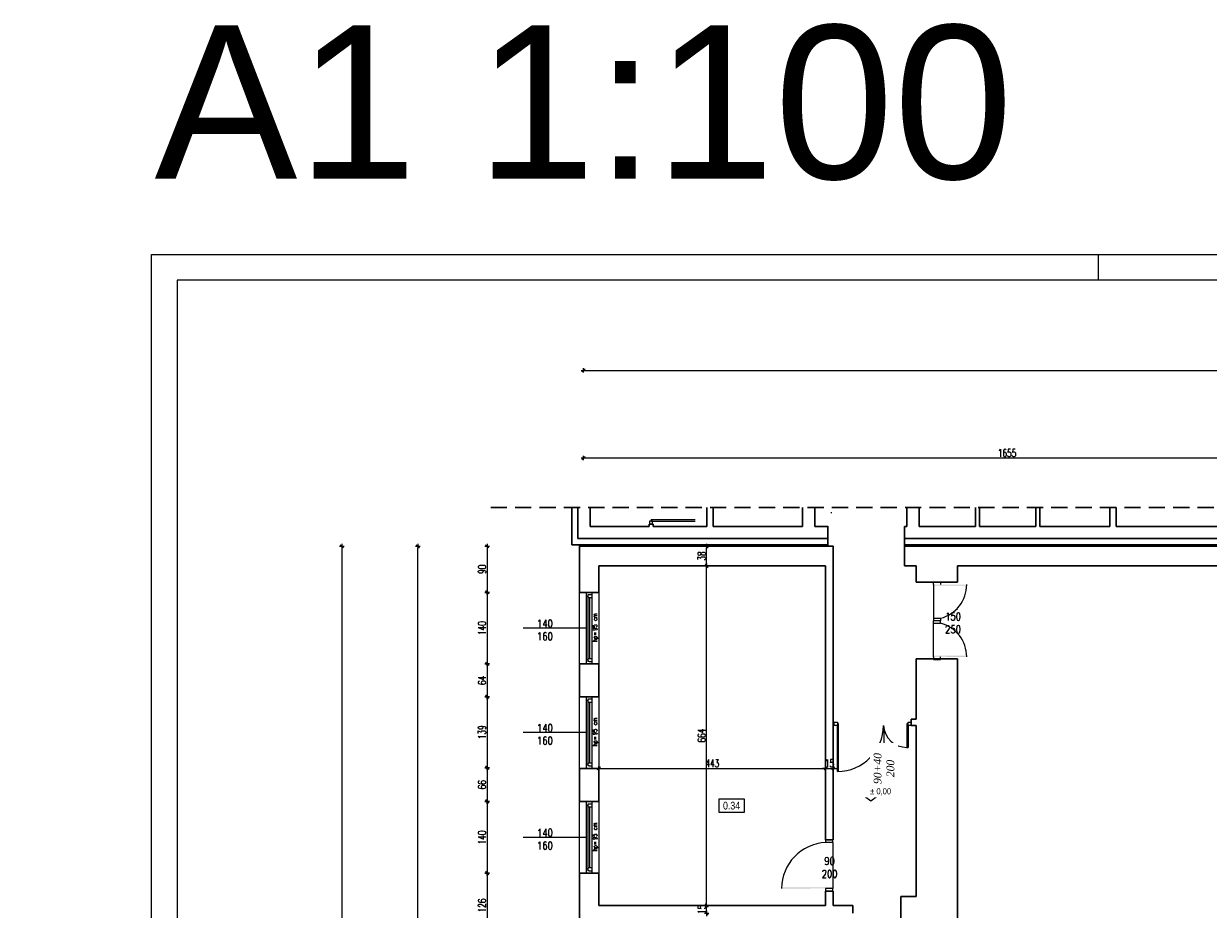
# Model space of a CAD drawing. Header units: millimetres. Extents: x 0 to 111311, y -48878 to -25280.
# Tile 94 of 244: x 75182 to 77497, y -28171 to -26440. Entities that reach past the tile are written whole.
import ezdxf

# ---------------------------------------------------------------- set-up
doc = ezdxf.new("R2010")
doc.units = ezdxf.units.MM
doc.linetypes.add('DASHED2', pattern=[9.525, 6.35, -3.175])
doc.layers.get('Defpoints').update_dxf_attribs({"color": 30})
doc.layers.add('e-cad_opisy', color=7, linetype='Continuous')
for name, color, linetype, lineweight in [('J opisy', 7, 'Continuous', 9), ('J stolarka_okna', 144, 'Continuous', 0), ('J wymiary', 1, 'Continuous', 9), ('OPIS', 7, 'Continuous', 5), ('sciany', 252, 'Continuous', 30)]:
    doc.layers.add(name, color=color, linetype=linetype, lineweight=lineweight)
doc.styles.add('ADESK2', font='simplex', dxfattribs={"width": 0.7})
doc.styles.add('MtXpl_simplex_shx', font='simplex.shx')
doc.styles.get("Standard").update_dxf_attribs({"font": 'arial.ttf'})
doc.dimstyles.new('1-100', dxfattribs={"dimscale": 1.5, "dimtxt": 10, "dimasz": 2, "dimexe": 1, "dimexo": 1, "dimgap": 1.5, "dimtad": 1, "dimdec": 0, "dimrnd": 0.5, "dimdsep": 46, "dimtxsty": 'ADESK2', "dimblk": 'wymiar', "dimcen": -1, "dimdle": 5, "dimse1": 1, "dimse2": 1, "dimclrd": 256, "dimclre": 256, "dimclrt": 256, "dimadec": 0, "dimazin": 0, "dimtfac": 1, "dimtdec": 0, "dimtix": 1, "dimtmove": 0, "dimatfit": 3, "dimfxl": 20, "dimfxlon": 1, "dimtolj": 1, "dimtzin": 0, "dimarcsym": 0})

# ---------------------------------------------------------------- blocks, each defined once
blk = doc.blocks.new('A1_poziom')
at = {"ltscale": 0.8}
blk.add_line((210, 589), (210, 594), dxfattribs=at)
for points in [[(0, 0), (0, 297), (25, 297), (25, 594), (841, 594), (841, 0)], [(30, 5), (836, 5), (836, 589), (30, 589)]]:
    blk.add_lwpolyline(points, close=True)
blk = doc.blocks.new('wymiar')
for p, q in [((1.5, 0), (-1.5, 0)), ((1.06, 1.06), (-1.06, -1.06)), ((0, 1.5), (0, -1.5))]:
    blk.add_line(p, q)
blk = doc.blocks.new('*D2740')
at = {"layer": 'Defpoints', "color": 0, "ltscale": 4}
for p in [(76516.8, -28163.3), (76516.8, -28163.3), (76516.8, -28178.3)]:
    blk.add_point(p, dxfattribs=at)
at = {"layer": 'J wymiary', "lineweight": -2}
for p, q in [((76516.8, -28160.3), (76516.8, -28157.3)), ((76516.8, -28178.3), (76516.8, -28163.3)), ((76516.8, -28181.3), (76516.8, -28184.3))]:
    blk.add_line(p, q, dxfattribs=at)
at = {"layer": 'J wymiary', "lineweight": -2, "ltscale": 4, "xscale": 3, "yscale": 3, "zscale": 3}
for p, rotation in [((76516.8, -28163.3), 270), ((76516.8, -28178.3), 90)]:
    blk.add_blockref('wymiar', p, dxfattribs=dict(at, rotation=rotation))
at = {"layer": 'J wymiary', "ltscale": 4, "insert": (76507, -28170.8), "char_height": 15, "attachment_point": 5, "rotation": 90, "style": 'ADESK2'}
blk.add_mtext('\\A1;15', dxfattribs=at)
blk = doc.blocks.new('*D2741')
at = {"layer": 'Defpoints', "color": 0, "ltscale": 4}
for p in [(76516.8, -27499.3), (76516.8, -27499.3), (76516.8, -28163.3)]:
    blk.add_point(p, dxfattribs=at)
at = {"layer": 'J wymiary', "lineweight": -2}
blk.add_line((76516.8, -28160.3), (76516.8, -27502.3), dxfattribs=at)
at = {"layer": 'J wymiary', "lineweight": -2, "ltscale": 4, "xscale": 3, "yscale": 3, "zscale": 3}
for p, rotation in [((76516.8, -27499.3), 90), ((76516.8, -28163.3), 270)]:
    blk.add_blockref('wymiar', p, dxfattribs=dict(at, rotation=rotation))
at = {"layer": 'J wymiary', "ltscale": 4, "insert": (76507, -27831.3), "char_height": 15, "attachment_point": 5, "rotation": 90, "style": 'ADESK2'}
blk.add_mtext('\\A1;664', dxfattribs=at)
blk = doc.blocks.new('*D2742')
at = {"layer": 'Defpoints', "color": 0, "ltscale": 4}
for p in [(76516.8, -27461.3), (76516.8, -27461.3), (76516.8, -27499.3)]:
    blk.add_point(p, dxfattribs=at)
at = {"layer": 'J wymiary', "lineweight": -2}
blk.add_line((76516.8, -27496.3), (76516.8, -27464.3), dxfattribs=at)
at = {"layer": 'J wymiary', "lineweight": -2, "ltscale": 4, "xscale": 3, "yscale": 3, "zscale": 3}
for p, rotation in [((76516.8, -27461.3), 90), ((76516.8, -27499.3), 270)]:
    blk.add_blockref('wymiar', p, dxfattribs=dict(at, rotation=rotation))
at = {"layer": 'J wymiary', "ltscale": 4, "insert": (76507, -27480.3), "char_height": 15, "attachment_point": 5, "rotation": 90, "style": 'ADESK2'}
blk.add_mtext('\\A1;38', dxfattribs=at)
blk = doc.blocks.new('*D2759')
at = {"layer": 'Defpoints', "color": 0, "ltscale": 4}
for p in [(76306.3, -27895.3), (76749.3, -27895.3), (76749.3, -27895.3)]:
    blk.add_point(p, dxfattribs=at)
at = {"layer": 'J wymiary', "lineweight": -2}
blk.add_line((76309.3, -27895.3), (76746.3, -27895.3), dxfattribs=at)
at = {"layer": 'J wymiary', "lineweight": -2, "ltscale": 4, "xscale": 3, "yscale": 3, "zscale": 3, "rotation": 180}
blk.add_blockref('wymiar', (76306.3, -27895.3), dxfattribs=at)
at = {"layer": 'J wymiary', "lineweight": -2, "ltscale": 4, "xscale": 3, "yscale": 3, "zscale": 3}
blk.add_blockref('wymiar', (76749.3, -27895.3), dxfattribs=at)
at = {"layer": 'J wymiary', "ltscale": 4, "insert": (76527.8, -27885.5), "char_height": 15, "attachment_point": 5, "style": 'ADESK2'}
blk.add_mtext('\\A1;443', dxfattribs=at)
blk = doc.blocks.new('*D2760')
at = {"layer": 'Defpoints', "color": 0, "ltscale": 4}
for p in [(76749.3, -27895.3), (76764.3, -27895.3), (76764.3, -27895.3)]:
    blk.add_point(p, dxfattribs=at)
at = {"layer": 'J wymiary', "lineweight": -2}
for p, q in [((76746.3, -27895.3), (76743.3, -27895.3)), ((76749.3, -27895.3), (76764.3, -27895.3)), ((76767.3, -27895.3), (76770.3, -27895.3))]:
    blk.add_line(p, q, dxfattribs=at)
at = {"layer": 'J wymiary', "lineweight": -2, "ltscale": 4, "xscale": 3, "yscale": 3, "zscale": 3}
blk.add_blockref('wymiar', (76749.3, -27895.3), dxfattribs=at)
at = {"layer": 'J wymiary', "lineweight": -2, "ltscale": 4, "xscale": 3, "yscale": 3, "zscale": 3, "rotation": 180}
blk.add_blockref('wymiar', (76764.3, -27895.3), dxfattribs=at)
at = {"layer": 'J wymiary', "ltscale": 4, "insert": (76756.8, -27885.5), "char_height": 15, "attachment_point": 5, "style": 'ADESK2'}
blk.add_mtext('\\A1;15', dxfattribs=at)
blk = doc.blocks.new('A$C518426B5')
at = {"layer": 'OPIS', "color": 251}
for p, q in [((0, 8.8), (54.2, 8.8)), ((0, 8.8), (11.9, 0)), ((11.9, 0), (24.5, 8.8))]:
    blk.add_line(p, q, dxfattribs=at)
blk = doc.blocks.new('*D2808')
at = {"layer": 'Defpoints', "color": 0, "ltscale": 4}
for p in [(77931.3, -27288.7), (76276.3, -27461.3), (77931.3, -27461.3)]:
    blk.add_point(p, dxfattribs=at)
at = {"layer": 'J wymiary', "lineweight": -2}
blk.add_line((76279.3, -27288.7), (77928.3, -27288.7), dxfattribs=at)
at = {"layer": 'J wymiary', "lineweight": -2, "ltscale": 4, "xscale": 3, "yscale": 3, "zscale": 3, "rotation": 180}
blk.add_blockref('wymiar', (76276.3, -27288.7), dxfattribs=at)
at = {"layer": 'J wymiary', "lineweight": -2, "ltscale": 4, "xscale": 3, "yscale": 3, "zscale": 3}
blk.add_blockref('wymiar', (77931.3, -27288.7), dxfattribs=at)
at = {"layer": 'J wymiary', "ltscale": 4, "insert": (77103.8, -27279), "char_height": 15, "attachment_point": 5, "style": 'ADESK2'}
blk.add_mtext('\\A1;1655', dxfattribs=at)
blk = doc.blocks.new('*D2837')
at = {"layer": 'Defpoints', "color": 0, "ltscale": 4}
for p in [(81646.5, -27117.4), (76276.3, -27461.3), (81646.5, -30494.4)]:
    blk.add_point(p, dxfattribs=at)
at = {"layer": 'J wymiary', "lineweight": -2}
blk.add_line((76279.3, -27117.4), (81643.5, -27117.4), dxfattribs=at)
at = {"layer": 'J wymiary', "lineweight": -2, "ltscale": 4, "xscale": 3, "yscale": 3, "zscale": 3, "rotation": 180}
blk.add_blockref('wymiar', (76276.3, -27117.4), dxfattribs=at)
at = {"layer": 'J wymiary', "lineweight": -2, "ltscale": 4, "xscale": 3, "yscale": 3, "zscale": 3}
blk.add_blockref('wymiar', (81646.5, -27117.4), dxfattribs=at)
at = {"layer": 'J wymiary', "ltscale": 4, "insert": (78961.4, -27107.7), "char_height": 15, "attachment_point": 5, "style": 'ADESK2'}
blk.add_mtext('\\A1;5370', dxfattribs=at)
blk = doc.blocks.new('*D2893')
at = {"layer": 'Defpoints', "color": 0, "ltscale": 4}
for p in [(76276.3, -27461.3), (76087.8, -27551.3), (76281.3, -27551.3)]:
    blk.add_point(p, dxfattribs=at)
at = {"layer": 'J wymiary', "lineweight": -2}
blk.add_line((76087.8, -27464.3), (76087.8, -27548.3), dxfattribs=at)
at = {"layer": 'J wymiary', "lineweight": -2, "ltscale": 4, "xscale": 3, "yscale": 3, "zscale": 3}
for p, rotation in [((76087.8, -27461.3), 90), ((76087.8, -27551.3), 270)]:
    blk.add_blockref('wymiar', p, dxfattribs=dict(at, rotation=rotation))
at = {"layer": 'J wymiary', "ltscale": 4, "insert": (76078, -27506.3), "char_height": 15, "attachment_point": 5, "rotation": 90, "style": 'ADESK2'}
blk.add_mtext('\\A1;90', dxfattribs=at)
blk = doc.blocks.new('*D2894')
at = {"layer": 'Defpoints', "color": 0, "ltscale": 4}
for p in [(76281.3, -27551.3), (76087.8, -27691.3), (76281.3, -27691.3)]:
    blk.add_point(p, dxfattribs=at)
at = {"layer": 'J wymiary', "lineweight": -2}
blk.add_line((76087.8, -27554.3), (76087.8, -27688.3), dxfattribs=at)
at = {"layer": 'J wymiary', "lineweight": -2, "ltscale": 4, "xscale": 3, "yscale": 3, "zscale": 3}
for p, rotation in [((76087.8, -27551.3), 90), ((76087.8, -27691.3), 270)]:
    blk.add_blockref('wymiar', p, dxfattribs=dict(at, rotation=rotation))
at = {"layer": 'J wymiary', "ltscale": 4, "insert": (76078, -27621.3), "char_height": 15, "attachment_point": 5, "rotation": 90, "style": 'ADESK2'}
blk.add_mtext('\\A1;140', dxfattribs=at)
blk = doc.blocks.new('*D2895')
at = {"layer": 'Defpoints', "color": 0, "ltscale": 4}
for p in [(76281.3, -27691.3), (76087.8, -27755.3), (76282.3, -27755.3)]:
    blk.add_point(p, dxfattribs=at)
at = {"layer": 'J wymiary', "lineweight": -2}
blk.add_line((76087.8, -27694.3), (76087.8, -27752.3), dxfattribs=at)
at = {"layer": 'J wymiary', "lineweight": -2, "ltscale": 4, "xscale": 3, "yscale": 3, "zscale": 3}
for p, rotation in [((76087.8, -27691.3), 90), ((76087.8, -27755.3), 270)]:
    blk.add_blockref('wymiar', p, dxfattribs=dict(at, rotation=rotation))
at = {"layer": 'J wymiary', "ltscale": 4, "insert": (76078, -27723.3), "char_height": 15, "attachment_point": 5, "rotation": 90, "style": 'ADESK2'}
blk.add_mtext('\\A1;64', dxfattribs=at)
blk = doc.blocks.new('*D2896')
at = {"layer": 'Defpoints', "color": 0, "ltscale": 4}
for p in [(76282.3, -27755.3), (76087.8, -27894.3), (76268.3, -27894.3)]:
    blk.add_point(p, dxfattribs=at)
at = {"layer": 'J wymiary', "lineweight": -2}
blk.add_line((76087.8, -27758.3), (76087.8, -27891.3), dxfattribs=at)
at = {"layer": 'J wymiary', "lineweight": -2, "ltscale": 4, "xscale": 3, "yscale": 3, "zscale": 3}
for p, rotation in [((76087.8, -27755.3), 90), ((76087.8, -27894.3), 270)]:
    blk.add_blockref('wymiar', p, dxfattribs=dict(at, rotation=rotation))
at = {"layer": 'J wymiary', "ltscale": 4, "insert": (76078, -27824.8), "char_height": 15, "attachment_point": 5, "rotation": 90, "style": 'ADESK2'}
blk.add_mtext('\\A1;139', dxfattribs=at)
blk = doc.blocks.new('*D2897')
at = {"layer": 'Defpoints', "color": 0, "ltscale": 4}
for p in [(76268.3, -27894.3), (76087.8, -27960.3), (76281.1, -27960.3)]:
    blk.add_point(p, dxfattribs=at)
at = {"layer": 'J wymiary', "lineweight": -2}
blk.add_line((76087.8, -27897.3), (76087.8, -27957.3), dxfattribs=at)
at = {"layer": 'J wymiary', "lineweight": -2, "ltscale": 4, "xscale": 3, "yscale": 3, "zscale": 3}
for p, rotation in [((76087.8, -27894.3), 90), ((76087.8, -27960.3), 270)]:
    blk.add_blockref('wymiar', p, dxfattribs=dict(at, rotation=rotation))
at = {"layer": 'J wymiary', "ltscale": 4, "insert": (76078, -27927.3), "char_height": 15, "attachment_point": 5, "rotation": 90, "style": 'ADESK2'}
blk.add_mtext('\\A1;66', dxfattribs=at)
blk = doc.blocks.new('*D2898')
at = {"layer": 'Defpoints', "color": 0, "ltscale": 4}
for p in [(76281.1, -27960.3), (76087.8, -28100.3), (76284.2, -28100.3)]:
    blk.add_point(p, dxfattribs=at)
at = {"layer": 'J wymiary', "lineweight": -2}
blk.add_line((76087.8, -27963.3), (76087.8, -28097.3), dxfattribs=at)
at = {"layer": 'J wymiary', "lineweight": -2, "ltscale": 4, "xscale": 3, "yscale": 3, "zscale": 3}
for p, rotation in [((76087.8, -27960.3), 90), ((76087.8, -28100.3), 270)]:
    blk.add_blockref('wymiar', p, dxfattribs=dict(at, rotation=rotation))
at = {"layer": 'J wymiary', "ltscale": 4, "insert": (76078, -28030.3), "char_height": 15, "attachment_point": 5, "rotation": 90, "style": 'ADESK2'}
blk.add_mtext('\\A1;140', dxfattribs=at)
blk = doc.blocks.new('*D2899')
at = {"layer": 'Defpoints', "color": 0, "ltscale": 4}
for p in [(76284.2, -28100.3), (76087.8, -28226.3), (76282.3, -28226.3)]:
    blk.add_point(p, dxfattribs=at)
at = {"layer": 'J wymiary', "lineweight": -2}
blk.add_line((76087.8, -28103.3), (76087.8, -28223.3), dxfattribs=at)
at = {"layer": 'J wymiary', "lineweight": -2, "ltscale": 4, "xscale": 3, "yscale": 3, "zscale": 3}
for p, rotation in [((76087.8, -28100.3), 90), ((76087.8, -28226.3), 270)]:
    blk.add_blockref('wymiar', p, dxfattribs=dict(at, rotation=rotation))
at = {"layer": 'J wymiary', "ltscale": 4, "insert": (76078, -28163.3), "char_height": 15, "attachment_point": 5, "rotation": 90, "style": 'ADESK2'}
blk.add_mtext('\\A1;126', dxfattribs=at)
blk = doc.blocks.new('*D2936')
at = {"layer": 'Defpoints', "color": 0, "ltscale": 4}
for p in [(75952.5, -27461.3), (76323.4, -27461.3), (76934.3, -30487.3)]:
    blk.add_point(p, dxfattribs=at)
at = {"layer": 'J wymiary', "lineweight": -2}
blk.add_line((75952.5, -30484.3), (75952.5, -27464.3), dxfattribs=at)
at = {"layer": 'J wymiary', "lineweight": -2, "ltscale": 4, "xscale": 3, "yscale": 3, "zscale": 3}
for p, rotation in [((75952.5, -27461.3), 90), ((75952.5, -30487.3), 270)]:
    blk.add_blockref('wymiar', p, dxfattribs=dict(at, rotation=rotation))
at = {"layer": 'J wymiary', "ltscale": 4, "insert": (75942.7, -28974.3), "char_height": 15, "attachment_point": 5, "rotation": 90, "style": 'ADESK2'}
blk.add_mtext('\\A1;3026', dxfattribs=at)
blk = doc.blocks.new('*D2941')
at = {"layer": 'Defpoints', "color": 0, "ltscale": 4}
for p in [(76276.3, -27461.3), (75803.9, -32295.5), (76972.6, -32295.5)]:
    blk.add_point(p, dxfattribs=at)
at = {"layer": 'J wymiary', "lineweight": -2}
blk.add_line((75803.9, -27464.3), (75803.9, -32292.5), dxfattribs=at)
at = {"layer": 'J wymiary', "lineweight": -2, "ltscale": 4, "xscale": 3, "yscale": 3, "zscale": 3}
for p, rotation in [((75803.9, -27461.3), 90), ((75803.9, -32295.5), 270)]:
    blk.add_blockref('wymiar', p, dxfattribs=dict(at, rotation=rotation))
at = {"layer": 'J wymiary', "ltscale": 4, "insert": (75794.1, -29878.4), "char_height": 15, "attachment_point": 5, "rotation": 90, "style": 'ADESK2'}
blk.add_mtext('\\A1;4834', dxfattribs=at)

msp = doc.modelspace()

# ---------------------------------------------------------------- linework, layer by layer
at = {"color": 251, "lineweight": 13}
msp.add_line((76908.272, -27854.381), (76910.272, -27854.381), dxfattribs=at)
at = {"layer": 'J opisy'}
for p, q in [((76973.772, -27606.784), (77023.772, -27606.784)), ((76862.809, -27815.908), (76862.809, -27912.152)), ((76782.422, -28085.284), (76732.422, -28085.284))]:
    msp.add_line(p, q, dxfattribs=at)
at = {"layer": 'J opisy', "linetype": 'Continuous', "lineweight": 9}
for p, q in [((76281.272, -27621.284), (76158.272, -27621.284)), ((76281.272, -27825.284), (76158.272, -27825.284)), ((76281.272, -28030.284), (76158.272, -28030.284))]:
    msp.add_line(p, q, dxfattribs=at)
at = {"layer": 'J stolarka_okna', "linetype": 'Continuous', "lineweight": 9}
for p, q in [((76761.272, -27395.948), (76759.272, -27395.948)), ((76405.303, -27412.096), (76405.303, -27418.034)), ((76411.241, -27412.096), (76405.303, -27412.096)), ((76408.272, -27409.128), (76494.321, -27409.128)), ((76408.272, -27409.138), (76408.272, -27412.107)), ((76408.272, -27412.096), (76494.372, -27412.096)), ((76411.241, -27418.034), (76411.241, -27412.096)), ((76268.272, -27691.284), (76268.272, -27551.284)), ((76281.272, -27551.284), (76281.272, -27691.284)), ((76284.272, -27559.284), (76281.272, -27559.284)), ((76287.272, -27556.284), (76284.272, -27556.284)), ((76284.272, -27556.284), (76284.272, -27562.284)), ((76293.272, -27562.284), (76284.272, -27562.284)), ((76284.272, -27562.284), (76284.272, -27680.284)), ((76293.272, -27556.284), (76287.272, -27556.284)), ((76288.772, -27680.284), (76288.772, -27562.284)), ((76293.272, -27691.284), (76293.272, -27551.284)), ((76306.272, -27551.284), (76306.272, -27691.284)), ((76284.272, -27683.284), (76281.272, -27683.284)), ((76284.272, -27680.284), (76293.272, -27680.284)), ((76284.272, -27680.284), (76284.272, -27686.284)), ((76287.272, -27686.284), (76284.272, -27686.284)), ((76287.272, -27686.284), (76293.272, -27686.284)), ((76268.272, -27895.284), (76268.272, -27755.284)), ((76281.272, -27755.284), (76281.272, -27895.284)), ((76293.272, -27895.284), (76293.272, -27755.284)), ((76306.272, -27755.284), (76306.272, -27895.284)), ((76284.272, -27763.284), (76281.272, -27763.284)), ((76287.272, -27760.284), (76284.272, -27760.284)), ((76284.272, -27760.284), (76284.272, -27766.284)), ((76293.272, -27766.284), (76284.272, -27766.284)), ((76284.272, -27766.284), (76284.272, -27884.284)), ((76293.272, -27760.284), (76287.272, -27760.284)), ((76288.772, -27884.284), (76288.772, -27766.284)), ((76774.272, -27808.284), (76772.272, -27808.284)), ((76772.272, -27901.284), (76772.272, -27811.284)), ((76772.272, -27901.284), (76772.272, -27811.284)), ((76774.272, -27901.284), (76774.272, -27808.284)), ((76910.272, -27808.284), (76908.272, -27808.284)), ((76908.272, -27808.284), (76908.272, -27854.381)), ((76910.272, -27811.284), (76910.272, -27854.381)), ((76910.272, -27811.284), (76910.272, -27854.381)), ((76284.272, -27887.284), (76281.272, -27887.284)), ((76284.272, -27884.284), (76293.272, -27884.284)), ((76284.272, -27884.284), (76284.272, -27890.284)), ((76287.272, -27890.284), (76284.272, -27890.284)), ((76287.272, -27890.284), (76293.272, -27890.284)), ((76268.272, -28100.284), (76268.272, -27960.284)), ((76281.272, -27960.284), (76281.272, -28100.284)), ((76293.272, -28100.284), (76293.272, -27960.284)), ((76306.272, -27960.284), (76306.272, -28100.284)), ((76284.272, -27968.284), (76281.272, -27968.284)), ((76287.272, -27965.284), (76284.272, -27965.284)), ((76284.272, -27965.284), (76284.272, -27971.284)), ((76293.272, -27971.284), (76284.272, -27971.284)), ((76284.272, -27971.284), (76284.272, -28089.284)), ((76293.272, -27965.284), (76287.272, -27965.284)), ((76288.772, -28089.284), (76288.772, -27971.284)), ((76284.272, -28092.284), (76281.272, -28092.284)), ((76284.272, -28089.284), (76293.272, -28089.284)), ((76284.272, -28089.284), (76284.272, -28095.284)), ((76287.272, -28095.284), (76284.272, -28095.284)), ((76287.272, -28095.284), (76293.272, -28095.284))]:
    msp.add_line(p, q, dxfattribs=at)
at = {"layer": 'J stolarka_okna'}
for p, q in [((76959.772, -27531.284), (76973.772, -27531.284)), ((76959.772, -27536.284), (76959.772, -27531.284)), ((76973.772, -27531.284), (76973.772, -27536.284)), ((76959.772, -27677.284), (76959.772, -27682.284)), ((76959.772, -27682.284), (76973.772, -27682.284)), ((76973.772, -27682.284), (76973.772, -27677.284)), ((76749.272, -28035.284), (76749.272, -28040.284)), ((76763.272, -28040.284), (76749.272, -28040.284)), ((76763.272, -28040.284), (76763.272, -28035.284)), ((76763.272, -28130.284), (76749.272, -28130.284)), ((76749.272, -28130.284), (76749.272, -28135.284)), ((76763.272, -28135.284), (76763.272, -28130.284))]:
    msp.add_line(p, q, dxfattribs=at)
at = {"layer": 'J stolarka_okna', "linetype": 'Continuous', "lineweight": 9}
for points in [[(76772.272, -27811.284), (76766.272, -27811.284), (76766.272, -27805.284), (76772.272, -27805.284)], [(76916.272, -27811.284), (76910.272, -27811.284), (76910.272, -27805.284), (76916.272, -27805.284)]]:
    msp.add_lwpolyline(points, close=True, dxfattribs=at)
for centre, radius, start, end in [((76772.272, -27811.284), 90, 270, 0), ((76772.272, -27811.284), 90, 270, 0), ((76908.272, -27808.284), 46.098, 183.731397, 270)]:
    msp.add_arc(centre, radius, start, end, dxfattribs=at)
at = {"layer": 'J stolarka_okna'}
for points in [[(77024.939, -27538.284), (77024.939, -27536.159), (76959.439, -27538.284), (76959.439, -27536.284)], [(77024.939, -27675.283), (77024.939, -27677.408), (76959.439, -27675.283), (76959.439, -27677.283)], [(76663.272, -28128.054), (76663.272, -28130.18), (76763.272, -28128.054), (76763.272, -28130.054)]]:
    msp.add_solid(points, dxfattribs=at)
at = {"layer": 'OPIS'}
msp.add_lwpolyline([(76589.854, -27981.663), (76541.104, -27981.663), (76541.104, -27954.788), (76589.854, -27954.788)], close=True, dxfattribs=at)
at = {"layer": 'sciany', "linetype": 'DASHED2', "ltscale": 5}
msp.add_line((76094.758, -27385.284), (78367.389, -27385.284), dxfattribs=at)
at = {"layer": 'sciany'}
for p, q in [((76253.272, -27446.584), (76253.272, -27385.284)), ((76265.272, -27446.284), (76265.272, -27385.284)), ((76289.272, -27422.284), (76289.272, -27385.284)), ((76517.272, -27385.284), (76517.272, -27422.284)), ((76529.272, -27385.284), (76529.272, -27422.284)), ((76703.939, -27385.284), (76703.939, -27422.284)), ((76727.939, -27422.284), (76727.939, -27385.284)), ((76907.939, -27422.284), (76907.939, -27385.284)), ((76931.939, -27385.284), (76931.939, -27422.284)), ((77041.939, -27422.284), (77041.939, -27385.284)), ((77049.939, -27422.284), (77049.939, -27385.284)), ((77159.939, -27422.284), (77159.939, -27385.284)), ((77167.939, -27422.284), (77167.939, -27385.284)), ((77304.939, -27422.284), (77304.939, -27385.284)), ((77316.939, -27422.284), (77316.939, -27385.284)), ((76289.272, -27422.284), (76404.272, -27422.284)), ((76404.272, -27422.284), (76404.272, -27418.034)), ((76404.272, -27418.034), (76412.272, -27418.034)), ((76411.241, -27418.034), (76405.303, -27418.034)), ((76412.272, -27422.284), (76412.272, -27418.034)), ((76412.272, -27422.284), (76517.272, -27422.284)), ((76529.272, -27422.284), (76703.939, -27422.284)), ((76727.939, -27422.284), (76753.272, -27422.284)), ((76753.272, -27461.284), (76753.272, -27422.084)), ((76903.272, -27461.284), (76903.272, -27422.284)), ((76903.272, -27422.284), (76907.939, -27422.284)), ((76931.939, -27422.284), (77041.939, -27422.284)), ((77049.939, -27422.284), (77159.939, -27422.284)), ((77167.939, -27422.284), (77304.939, -27422.284)), ((77316.939, -27422.284), (77667.772, -27422.284)), ((76253.272, -27446.584), (76253.272, -27458.284)), ((76753.272, -27446.284), (76265.272, -27446.284)), ((76268.272, -27458.284), (76268.272, -27542.284)), ((76268.272, -27461.284), (76268.272, -27551.284)), ((76268.272, -27461.284), (76268.272, -27542.284)), ((76753.272, -27461.284), (76268.272, -27461.284)), ((76764.272, -27461.284), (76268.272, -27461.284)), ((76764.272, -27461.284), (76764.272, -27572.284)), ((77931.272, -27461.284), (76903.272, -27461.284)), ((77897.272, -27461.284), (76903.272, -27461.284)), ((76903.272, -27461.284), (76903.272, -27499.284)), ((76306.272, -27499.284), (76306.272, -27551.284)), ((76749.272, -27499.284), (76306.272, -27499.284)), ((76749.272, -27499.284), (76749.272, -27572.284)), ((76926.272, -27499.284), (76903.272, -27499.284)), ((76903.272, -27499.284), (76923.272, -27499.284)), ((76926.272, -27531.284), (76926.272, -27499.284)), ((77007.272, -27499.284), (77007.272, -27531.284)), ((77893.272, -27499.284), (77007.272, -27499.284)), ((77859.272, -27499.284), (77007.272, -27499.284)), ((77007.272, -27531.284), (76926.272, -27531.284)), ((76306.272, -27551.284), (76268.272, -27551.284)), ((76749.272, -27572.284), (76749.272, -27715.284)), ((76764.272, -27572.284), (76764.272, -28035.284)), ((77007.272, -27681.284), (76926.272, -27681.284)), ((76926.272, -27799.284), (76926.272, -27681.284)), ((77007.272, -27681.284), (77007.272, -29298.284)), ((76268.272, -27691.284), (76268.272, -27755.284)), ((76306.272, -27691.284), (76268.272, -27691.284)), ((76306.272, -27691.284), (76306.272, -27755.284)), ((76749.272, -27715.284), (76749.272, -28035.284)), ((76306.272, -27755.284), (76268.272, -27755.284)), ((76916.272, -27811.284), (76916.272, -27799.284)), ((76926.272, -27799.284), (76916.272, -27799.284)), ((76926.272, -27811.284), (76916.272, -27811.284)), ((76926.272, -28145.911), (76926.272, -27811.284)), ((76268.272, -27895.284), (76268.272, -27960.284)), ((76306.272, -27895.284), (76268.272, -27895.284)), ((76306.272, -27895.284), (76306.272, -27960.284)), ((76306.272, -27960.284), (76268.272, -27960.284)), ((76749.272, -28035.284), (76764.272, -28035.284)), ((76268.272, -28100.284), (76268.272, -28226.284)), ((76306.272, -28100.284), (76268.272, -28100.284)), ((76306.272, -28100.284), (76306.272, -28163.284)), ((76749.272, -28135.284), (76749.272, -28163.284)), ((76749.272, -28135.284), (76764.272, -28135.284)), ((76764.272, -28135.284), (76764.272, -28163.284)), ((76896.272, -28197.911), (76896.272, -28145.911)), ((76896.272, -28145.911), (76926.272, -28145.911)), ((76306.272, -28163.284), (76749.272, -28163.284)), ((76764.272, -28163.284), (76802.272, -28163.284)), ((76802.272, -28163.284), (76802.272, -28178.284))]:
    msp.add_line(p, q, dxfattribs=at)
for points in [[(76903.272, -27446.284), (78277.272, -27446.284), (78277.272, -27417.284)], [(76903.272, -27458.284), (78289.272, -27458.284), (78289.272, -27417.284)], [(76253.272, -27458.284), (76753.272, -27458.284)]]:
    msp.add_lwpolyline(points, dxfattribs=at)

# ---------------------------------------------------------------- block references
at = {"layer": 'e-cad_opisy', "ltscale": 4, "xscale": 10, "yscale": 10, "zscale": 10}
msp.add_blockref('A1_poziom', (75182.181, -32831.019), dxfattribs=at)
at = {"layer": 'J opisy', "extrusion": (0, 0, -1), "xscale": -1, "zscale": -1}
msp.add_blockref('A$C518426B5', (-76825.423, -27958.456), dxfattribs=at)

# ---------------------------------------------------------------- texts
at = {"layer": 'J opisy', "style": 'MtXpl_simplex_shx', "width": 0.9}
for s, p in [('95', (76302.549, -27626.214)), ('cm', (76302.549, -27607.014)), ('hp=', (76302.549, -27648.157)), ('cm', (76302.549, -27811.014)), ('95', (76302.549, -27830.214)), ('hp=', (76302.549, -27852.157)), ('cm', (76302.549, -28016.014)), ('95', (76302.549, -28035.214)), ('hp=', (76302.549, -28057.157))]:
    msp.add_text(s, height=8, rotation=90, dxfattribs=at).set_placement(p)
at = {"layer": 'J opisy', "char_height": 15, "width": 30.20626, "attachment_point": 5, "line_spacing_factor": 0.771429}
for insert in [(76200.794, -27624.714), (76200.794, -27828.714), (76200.794, -28033.714)]:
    msp.add_mtext('\\pxsm1;{\\Fsimplex|c238;\\W0.8;140\\Fsimplex|c0;\\P\\Fsimplex|c238;160}', dxfattribs=dict(at, insert=insert))
at = {"layer": 'OPIS', "attachment_point": 5, "line_spacing_factor": 0.857143}
for s, insert, char_height, width in [('{\\fArial|b0|i0|c0|p34;A1 1:100}', (76276.495, -26595.215), 300, 1945.30328), ('{\\fArial Narrow|b0|i0|c238|p34;0.34}', (76565.479, -27968.225), 15, 51.48983)]:
    msp.add_mtext(s, dxfattribs=dict(at, insert=insert, char_height=char_height, width=width))

# ---------------------------------------------------------------- dimensions: what is measured, and where the dimension line sits
at = {"layer": 'J wymiary'}
dim = msp.add_linear_dim(base=(77931.272, -27288.731), p1=(76276.272, -27461.284), p2=(77931.272, -27461.284), dimstyle='1-100', override={"dimblk": 'wymiar'}, dxfattribs=at)
dim.commit()
dim.dimension.update_dxf_attribs({"geometry": '*D2808', "text_midpoint": (77103.772, -27278.981)})
for base, p1, p2, picture, middle in [((76087.77, -27551.284), (76276.272, -27461.284), (76281.272, -27551.284), '*D2893', (76078.02, -27506.284)), ((76087.77, -27691.284), (76281.272, -27551.284), (76281.272, -27691.284), '*D2894', (76078.02, -27621.284)), ((76087.77, -27755.284), (76281.272, -27691.284), (76282.253, -27755.284), '*D2895', (76078.02, -27723.284)), ((76087.77, -27894.284), (76282.253, -27755.284), (76268.272, -27894.284), '*D2896', (76078.02, -27824.784)), ((76087.77, -27960.284), (76268.272, -27894.284), (76281.085, -27960.284), '*D2897', (76078.02, -27927.284)), ((76087.77, -28100.284), (76281.085, -27960.284), (76284.201, -28100.284), '*D2898', (76078.02, -28030.284)), ((76087.77, -28226.284), (76284.201, -28100.284), (76282.253, -28226.284), '*D2899', (76078.02, -28163.284))]:
    dim = msp.add_linear_dim(base=base, p1=p1, p2=p2, angle=90, dimstyle='1-100', override={"dimblk": 'wymiar'}, dxfattribs=at)
    dim.commit()
    dim.dimension.update_dxf_attribs({"geometry": picture, "text_midpoint": middle})
for base, p1, p2, picture, middle in [((76516.784, -27461.284), (76516.784, -27499.284), (76516.784, -27461.284), '*D2742', (76507.034, -27480.284)), ((76516.784, -27499.284), (76516.784, -28163.284), (76516.784, -27499.284), '*D2741', (76507.034, -27831.284)), ((76516.784, -28163.284), (76516.784, -28178.284), (76516.784, -28163.284), '*D2740', (76507.034, -28170.784))]:
    dim = msp.add_linear_dim(base=base, p1=p1, p2=p2, angle=90, dimstyle='1-100', dxfattribs=at)
    dim.commit()
    dim.dimension.update_dxf_attribs({"geometry": picture, "text_midpoint": middle})
for base, p1, p2, picture, middle in [((76749.272, -27895.284), (76306.272, -27895.284), (76749.272, -27895.284), '*D2759', (76527.772, -27885.534)), ((76764.272, -27895.284), (76749.272, -27895.284), (76764.272, -27895.284), '*D2760', (76756.772, -27885.534))]:
    dim = msp.add_linear_dim(base=base, p1=p1, p2=p2, dimstyle='1-100', dxfattribs=at)
    dim.commit()
    dim.dimension.update_dxf_attribs({"geometry": picture, "text_midpoint": middle})

# ---------------------------------------------------------------- next in the draw order: texts
at = {"layer": 'J opisy', "char_height": 15, "width": 85.22639, "attachment_point": 5, "line_spacing_factor": 0.771429, "bg_fill": 2}
for s, insert, rotation in [('\\pxsm1;{\\Fsimplex.shx|c238;\\W0.8;150\\P250}', (76998.339, -27611.115), 359.995455), ('\\pxsm1;{\\Fsimplex.shx|c238;\\W0.8;90\\P200}', (76756.989, -28088.988), 0.004545)]:
    msp.add_mtext(s, dxfattribs=dict(at, insert=insert, rotation=rotation))
at = {"layer": 'J opisy', "insert": (76856.793, -27941.101, 0), "char_height": 12, "width": 85.22639, "attachment_point": 5, "bg_fill": 2}
msp.add_mtext('{\\W0.8;%%P 0,00}', dxfattribs=at)

# ---------------------------------------------------------------- next in the draw order: linework, layer by layer
at = {"layer": 'J stolarka_okna'}
for p, q in [((76959.772, -27536.284), (76959.772, -27606.784)), ((76959.772, -27601.784), (76973.772, -27601.784)), ((76973.772, -27606.784), (76959.772, -27606.784)), ((76959.772, -27677.284), (76959.772, -27606.784)), ((76973.772, -27606.784), (76959.772, -27606.784)), ((76959.772, -27611.784), (76973.772, -27611.784)), ((76973.772, -27601.784), (76973.772, -27606.784)), ((76973.772, -27611.784), (76973.772, -27606.784)), ((76763.272, -28040.284), (76763.272, -28130.284))]:
    msp.add_line(p, q, dxfattribs=at)
for centre, radius, start, end in [((76957.271, -27536.159), 67.667, 284.113752, 0), ((76957.271, -27677.408), 67.667, 0, 75.886248), ((76753.256, -28130.18), 89.984, 92.537795, 180)]:
    msp.add_arc(centre, radius, start, end, dxfattribs=at)

# ---------------------------------------------------------------- next in the draw order: texts
at = {"layer": 'J opisy', "insert": (76863.424, -27895.561), "char_height": 15, "width": 85.22639, "attachment_point": 5, "rotation": 90.004545, "bg_fill": 2}
msp.add_mtext('{\\fTimes New Roman|b0|i1|c238|p18;90+40\\P200}', dxfattribs=at)

# ---------------------------------------------------------------- next in the draw order: dimensions: what is measured, and where the dimension line sits
at = {"layer": 'J wymiary'}
dim = msp.add_linear_dim(base=(81646.498, -27117.446), p1=(76276.272, -27461.284), p2=(81646.498, -30494.434), dimstyle='1-100', override={"dimblk": 'wymiar'}, dxfattribs=at)
dim.commit()
dim.dimension.update_dxf_attribs({"geometry": '*D2837', "text_midpoint": (78961.385, -27107.696)})
for base, p1, p2, picture, middle in [((75803.867, -32295.51), (76276.272, -27461.284), (76972.637, -32295.51), '*D2941', (75794.117, -29878.397)), ((75952.474, -27461.284), (76934.272, -30487.284), (76323.406, -27461.284), '*D2936', (75942.724, -28974.284))]:
    dim = msp.add_linear_dim(base=base, p1=p1, p2=p2, angle=90, dimstyle='1-100', override={"dimblk": 'wymiar'}, dxfattribs=at)
    dim.commit()
    dim.dimension.update_dxf_attribs({"geometry": picture, "text_midpoint": middle})

doc.saveas('drawing.dxf')
